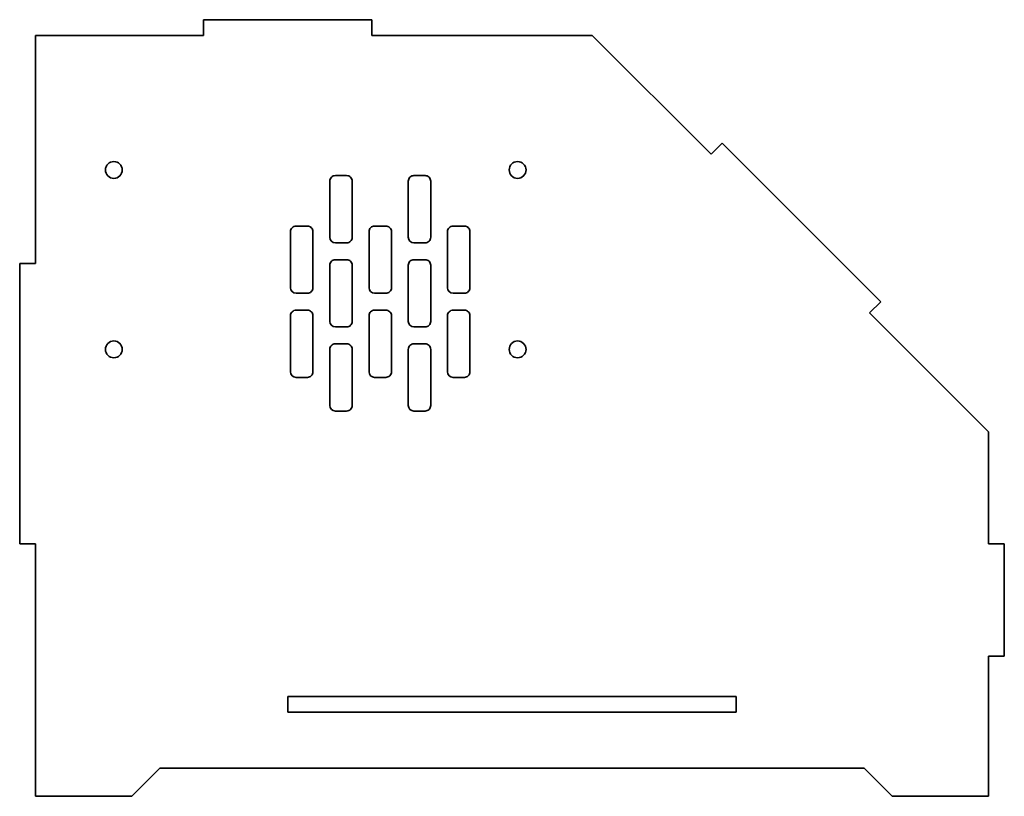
# Model space of a CAD drawing. Extents: x 507 to 682, y 351 to 490.
import ezdxf

# ---------------------------------------------------------------- set-up
doc = ezdxf.new("R2010")
doc.units = 0

msp = doc.modelspace()

# ---------------------------------------------------------------- linework, layer by layer
at = {"color": 7, "lineweight": 35}
for p, q in [((539.5, 489.755341), (569.5, 489.755341)), ((509.5, 486.955322), (539.5, 486.955322)), ((509.5, 446.244659), (509.5, 486.955322)), ((569.5, 486.955322), (608.789307, 486.955322)), ((608.789307, 486.955322), (630.002502, 465.742126)), ((631.982422, 467.722046), (660.266724, 439.437744)), ((506.700012, 446.244659), (506.700012, 396.244659)), ((658.286804, 437.457855), (679.5, 416.244659)), ((679.5, 416.244659), (679.5, 396.244659)), ((509.5, 356.244659), (509.5, 396.244659)), ((682.299988, 396.244659), (682.299988, 376.244659)), ((679.5, 376.244659), (679.5, 356.244659)), ((554.5, 369.044647), (634.5, 369.044647)), ((634.5, 366.244659), (554.5, 366.244659)), ((657.299988, 356.244659), (531.700012, 356.244659))]:
    msp.add_line(p, q, dxfattribs=at)
at = {"color": 7, "lineweight": 35, "ltscale": 0.07}
for p, q in [((539.5, 486.955322), (539.5, 489.755341)), ((569.5, 489.755341), (569.5, 486.955322)), ((509.5, 446.244659), (506.700012, 446.244659)), ((660.266724, 439.437744), (658.286804, 437.457855)), ((506.700012, 396.244659), (509.5, 396.244659)), ((679.5, 396.244659), (682.299988, 396.244659)), ((682.299988, 376.244659), (679.5, 376.244659)), ((554.5, 369.044647), (554.5, 366.244659)), ((634.5, 366.244659), (634.5, 369.044647))]:
    msp.add_line(p, q, dxfattribs=at)
at = {"color": 7, "lineweight": 35, "ltscale": 0.070001}
msp.add_line((630.002502, 465.742126), (631.982422, 467.722046), dxfattribs=at)
at = {"color": 7, "lineweight": 35, "ltscale": 0.05}
for p, q in [((563, 461.955322), (565, 461.955322)), ((577, 461.955322), (579, 461.955322)), ((556, 452.955322), (558, 452.955322)), ((570, 452.955322), (572, 452.955322)), ((584, 452.955322), (586, 452.955322)), ((565, 449.955322), (563, 449.955322)), ((579, 449.955322), (577, 449.955322)), ((563, 446.955322), (565, 446.955322)), ((577, 446.955322), (579, 446.955322)), ((558, 440.955322), (556, 440.955322)), ((572, 440.955322), (570, 440.955322)), ((586, 440.955322), (584, 440.955322)), ((556, 437.955322), (558, 437.955322)), ((570, 437.955322), (572, 437.955322)), ((584, 437.955322), (586, 437.955322)), ((565, 434.955322), (563, 434.955322)), ((579, 434.955322), (577, 434.955322)), ((563, 431.955322), (565, 431.955322)), ((577, 431.955322), (579, 431.955322)), ((558, 425.955322), (556, 425.955322)), ((572, 425.955322), (570, 425.955322)), ((586, 425.955322), (584, 425.955322)), ((565, 419.955322), (563, 419.955322)), ((579, 419.955322), (577, 419.955322))]:
    msp.add_line(p, q, dxfattribs=at)
at = {"color": 7, "lineweight": 35, "ltscale": 0.25}
for p, q in [((562, 460.955322), (562, 450.955322)), ((566, 450.955322), (566, 460.955322)), ((576, 460.955322), (576, 450.955322)), ((580, 450.955322), (580, 460.955322)), ((555, 441.955322), (555, 451.955322)), ((559, 451.955322), (559, 441.955322)), ((569, 441.955322), (569, 451.955322)), ((573, 451.955322), (573, 441.955322)), ((583, 441.955322), (583, 451.955322)), ((587, 451.955322), (587, 441.955322)), ((562, 445.955322), (562, 435.955322)), ((566, 435.955322), (566, 445.955322)), ((576, 445.955322), (576, 435.955322)), ((580, 435.955322), (580, 445.955322)), ((555, 426.955322), (555, 436.955322)), ((559, 436.955322), (559, 426.955322)), ((569, 426.955322), (569, 436.955322)), ((573, 436.955322), (573, 426.955322)), ((583, 426.955322), (583, 436.955322)), ((587, 436.955322), (587, 426.955322)), ((562, 430.955322), (562, 420.955322)), ((566, 420.955322), (566, 430.955322)), ((576, 430.955322), (576, 420.955322)), ((580, 420.955322), (580, 430.955322))]:
    msp.add_line(p, q, dxfattribs=at)
at = {"color": 7, "lineweight": 35, "ltscale": 0.125}
for p, q in [((509.5, 356.244659), (509.5, 351.244659)), ((679.5, 351.244659), (679.5, 356.244659))]:
    msp.add_line(p, q, dxfattribs=at)
at = {"color": 7, "lineweight": 35, "ltscale": 0.176777}
for p, q in [((526.700012, 351.244659), (531.700012, 356.244659)), ((657.299988, 356.244659), (662.299988, 351.244659))]:
    msp.add_line(p, q, dxfattribs=at)
at = {"color": 7, "lineweight": 35, "ltscale": 0.43}
for p, q in [((509.5, 351.244659), (526.700012, 351.244659)), ((662.299988, 351.244659), (679.5, 351.244659))]:
    msp.add_line(p, q, dxfattribs=at)
at = {"color": 7, "lineweight": 35}
for centre in [(523.5, 462.955322), (595.5, 462.955322), (523.5, 430.955322), (595.5, 430.955322)]:
    msp.add_circle(centre, 1.5, dxfattribs=at)
for centre, start, end in [((563, 460.955322), 90.000003, 180.000005), ((565, 460.955322), 0, 90.000003), ((577, 460.955322), 90.000003, 180.000005), ((579, 460.955322), 0, 90.000003), ((556, 451.955322), 90.000003, 180.000005), ((558, 451.955322), 0, 90.000003), ((570, 451.955322), 90.000003, 180.000005), ((572, 451.955322), 0, 90.000003), ((584, 451.955322), 90.000003, 180.000005), ((586, 451.955322), 0, 90.000003), ((563, 450.955322), 180.000005, 269.999997), ((565, 450.955322), 269.999997, 360), ((577, 450.955322), 180.000005, 269.999997), ((579, 450.955322), 269.999997, 360), ((563, 445.955322), 90.000003, 180.000005), ((565, 445.955322), 0, 90.000003), ((577, 445.955322), 90.000003, 180.000005), ((579, 445.955322), 0, 90.000003), ((556, 441.955322), 180.000005, 269.999997), ((558, 441.955322), 269.999997, 360), ((570, 441.955322), 180.000005, 269.999997), ((572, 441.955322), 269.999997, 360), ((584, 441.955322), 180.000005, 269.999997), ((586, 441.955322), 269.999997, 360), ((556, 436.955322), 90.000003, 180.000005), ((558, 436.955322), 0, 90.000003), ((570, 436.955322), 90.000003, 180.000005), ((572, 436.955322), 0, 90.000003), ((584, 436.955322), 90.000003, 180.000005), ((586, 436.955322), 0, 90.000003), ((563, 435.955322), 180.000005, 269.999997), ((565, 435.955322), 269.999997, 360), ((577, 435.955322), 180.000005, 269.999997), ((579, 435.955322), 269.999997, 360), ((563, 430.955322), 90.000003, 180.000005), ((565, 430.955322), 0, 90.000003), ((577, 430.955322), 90.000003, 180.000005), ((579, 430.955322), 0, 90.000003), ((556, 426.955322), 180.000005, 269.999997), ((558, 426.955322), 269.999997, 360), ((570, 426.955322), 180.000005, 269.999997), ((572, 426.955322), 269.999997, 360), ((584, 426.955322), 180.000005, 269.999997), ((586, 426.955322), 269.999997, 360), ((563, 420.955322), 180.000005, 269.999997), ((565, 420.955322), 269.999997, 360), ((577, 420.955322), 180.000005, 269.999997), ((579, 420.955322), 269.999997, 360)]:
    msp.add_arc(centre, 1, start, end, dxfattribs=at)

doc.saveas('drawing.dxf')
